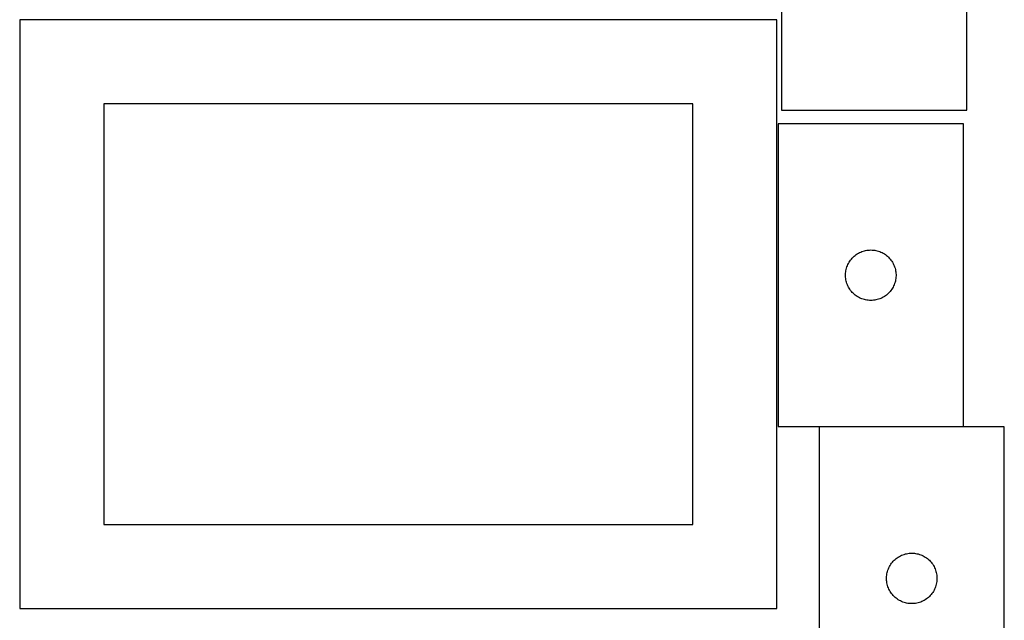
# Model space of a CAD drawing. Header units: millimetres. Extents: x 7 to 1493, y 7 to 2993.
# Tile 3 of 14: x 908 to 1493, y 343 to 700. Entities that reach past the tile are written whole.
import ezdxf

# ---------------------------------------------------------------- set-up
doc = ezdxf.new("R2010")
doc.units = ezdxf.units.MM
doc.layers.add('COMMON', color=5, linetype='CONTINUOUS', true_color=0x0000ff)
doc.layers.add('CUT', color=7, linetype='CONTINUOUS', true_color=0x000000)

msp = doc.modelspace()

# ---------------------------------------------------------------- linework, layer by layer
at = {"layer": 'COMMON'}
msp.add_line((1469.081974, 458.481235), (1383.431749, 458.481235), dxfattribs=at)
at = {"layer": 'CUT'}
for p, q in [((1361.085108, 826.622206), (1361.085108, 646.622206)), ((1471.085108, 646.622206), (1471.085108, 826.622206)), ((1358.249577, 700.408981), (908.249577, 700.408981)), ((908.249577, 700.408981), (908.249577, 350.408981)), ((1358.249577, 350.408981), (1358.249577, 700.408981)), ((1308.249577, 650.408981), (958.249577, 650.408981)), ((958.249577, 650.408981), (958.249577, 400.408981)), ((1308.249577, 400.408981), (1308.249577, 650.408981)), ((1361.085108, 646.622206), (1471.085108, 646.622206)), ((1359.081974, 638.581235), (1359.081974, 458.581235)), ((1469.081974, 638.581235), (1359.081974, 638.581235)), ((1469.081974, 458.581235), (1469.081974, 638.581235)), ((1406.693753, 561.635514), (1407.375567, 561.998541)), ((1407.375567, 561.998541), (1408.075166, 562.325989)), ((1408.075166, 562.325989), (1408.790693, 562.616987)), ((1408.790693, 562.616987), (1409.520252, 562.870766)), ((1409.520252, 562.870766), (1410.261908, 563.086651)), ((1410.261908, 563.086651), (1411.013693, 563.26407)), ((1411.013693, 563.26407), (1411.773616, 563.402553)), ((1411.773616, 563.402553), (1412.539659, 563.501733)), ((1412.539659, 563.501733), (1413.309793, 563.561346)), ((1413.309793, 563.561346), (1414.081974, 563.581235)), ((1414.081974, 563.581235), (1414.854156, 563.561346)), ((1414.854156, 563.561346), (1415.624289, 563.501733)), ((1415.624289, 563.501733), (1416.390333, 563.402553)), ((1416.390333, 563.402553), (1417.150255, 563.26407)), ((1417.150255, 563.26407), (1417.902041, 563.086651)), ((1417.902041, 563.086651), (1418.643697, 562.870766)), ((1418.643697, 562.870766), (1419.373256, 562.616987)), ((1419.373256, 562.616987), (1420.088783, 562.325989)), ((1420.088783, 562.325989), (1420.788381, 561.998541)), ((1420.788381, 561.998541), (1421.470195, 561.635514)), ((1400.841792, 555.630886), (1401.222255, 556.303127)), ((1401.222255, 556.303127), (1401.636819, 556.954891)), ((1401.636819, 556.954891), (1402.084386, 557.584449)), ((1402.084386, 557.584449), (1402.563768, 558.190133)), ((1402.563768, 558.190133), (1403.073694, 558.770335)), ((1403.073694, 558.770335), (1403.612812, 559.323518)), ((1403.612812, 559.323518), (1404.179693, 559.848214)), ((1404.179693, 559.848214), (1404.772832, 560.343032)), ((1404.772832, 560.343032), (1405.390658, 560.80666)), ((1405.390658, 560.80666), (1406.031531, 561.237868)), ((1406.031531, 561.237868), (1406.693753, 561.635514)), ((1421.470195, 561.635514), (1422.132417, 561.237868)), ((1422.132417, 561.237868), (1422.773291, 560.80666)), ((1422.773291, 560.80666), (1423.391117, 560.343032)), ((1423.391117, 560.343032), (1423.984256, 559.848214)), ((1423.984256, 559.848214), (1424.551137, 559.323518)), ((1424.551137, 559.323518), (1425.090255, 558.770335)), ((1425.090255, 558.770335), (1425.600181, 558.190133)), ((1425.600181, 558.190133), (1426.079563, 557.584449)), ((1426.079563, 557.584449), (1426.52713, 556.954891)), ((1426.52713, 556.954891), (1426.941694, 556.303127)), ((1426.941694, 556.303127), (1427.322156, 555.630886)), ((1399.126711, 549.738867), (1399.206134, 550.50721)), ((1399.206134, 550.50721), (1399.325005, 551.270446)), ((1399.325005, 551.270446), (1399.483009, 552.026551)), ((1399.483009, 552.026551), (1399.679726, 552.773519)), ((1399.679726, 552.773519), (1399.914636, 553.509371)), ((1399.914636, 553.509371), (1400.187115, 554.232153)), ((1400.187115, 554.232153), (1400.49644, 554.939951)), ((1400.49644, 554.939951), (1400.841792, 555.630886)), ((1427.322156, 555.630886), (1427.667508, 554.939951)), ((1427.667508, 554.939951), (1427.976834, 554.232153)), ((1427.976834, 554.232153), (1428.249313, 553.509371)), ((1428.249313, 553.509371), (1428.484222, 552.773519)), ((1428.484222, 552.773519), (1428.68094, 552.026551)), ((1428.68094, 552.026551), (1428.838944, 551.270446)), ((1428.838944, 551.270446), (1428.957814, 550.50721)), ((1428.957814, 550.50721), (1429.037237, 549.738867)), ((1399.086947, 548.967454), (1399.126711, 549.738867)), ((1399.086947, 548.195016), (1399.086947, 548.967454)), ((1399.126711, 547.423603), (1399.086947, 548.195016)), ((1399.206134, 546.65526), (1399.126711, 547.423603)), ((1399.325005, 545.892024), (1399.206134, 546.65526)), ((1399.483009, 545.135919), (1399.325005, 545.892024)), ((1399.679726, 544.38895), (1399.483009, 545.135919)), ((1399.914636, 543.653099), (1399.679726, 544.38895)), ((1428.484222, 544.38895), (1428.249313, 543.653099)), ((1428.68094, 545.135919), (1428.484222, 544.38895)), ((1428.838944, 545.892024), (1428.68094, 545.135919)), ((1428.957814, 546.65526), (1428.838944, 545.892024)), ((1429.037237, 547.423603), (1428.957814, 546.65526)), ((1429.037237, 549.738867), (1429.077001, 548.967454)), ((1429.077001, 548.195016), (1429.037237, 547.423603)), ((1429.077001, 548.967454), (1429.077001, 548.195016)), ((1400.187115, 542.930317), (1399.914636, 543.653099)), ((1400.49644, 542.222519), (1400.187115, 542.930317)), ((1400.841792, 541.531584), (1400.49644, 542.222519)), ((1401.222255, 540.859343), (1400.841792, 541.531584)), ((1401.636819, 540.207579), (1401.222255, 540.859343)), ((1402.084386, 539.578021), (1401.636819, 540.207579)), ((1402.563768, 538.972337), (1402.084386, 539.578021)), ((1403.073694, 538.392135), (1402.563768, 538.972337)), ((1403.612812, 537.838952), (1403.073694, 538.392135)), ((1425.090255, 538.392135), (1424.551137, 537.838952)), ((1425.600181, 538.972337), (1425.090255, 538.392135)), ((1426.079563, 539.578021), (1425.600181, 538.972337)), ((1426.52713, 540.207579), (1426.079563, 539.578021)), ((1426.941694, 540.859343), (1426.52713, 540.207579)), ((1427.322156, 541.531584), (1426.941694, 540.859343)), ((1427.667508, 542.222519), (1427.322156, 541.531584)), ((1427.976834, 542.930317), (1427.667508, 542.222519)), ((1428.249313, 543.653099), (1427.976834, 542.930317)), ((1404.179693, 537.314256), (1403.612812, 537.838952)), ((1404.772832, 536.819438), (1404.179693, 537.314256)), ((1405.390658, 536.35581), (1404.772832, 536.819438)), ((1406.031531, 535.924602), (1405.390658, 536.35581)), ((1406.693753, 535.526956), (1406.031531, 535.924602)), ((1407.375567, 535.163929), (1406.693753, 535.526956)), ((1408.075166, 534.836481), (1407.375567, 535.163929)), ((1408.790693, 534.545483), (1408.075166, 534.836481)), ((1409.520252, 534.291704), (1408.790693, 534.545483)), ((1410.261908, 534.075819), (1409.520252, 534.291704)), ((1411.013693, 533.8984), (1410.261908, 534.075819)), ((1411.773616, 533.759917), (1411.013693, 533.8984)), ((1412.539659, 533.660737), (1411.773616, 533.759917)), ((1413.309793, 533.601124), (1412.539659, 533.660737)), ((1414.081974, 533.581235), (1413.309793, 533.601124)), ((1414.854156, 533.601124), (1414.081974, 533.581235)), ((1415.624289, 533.660737), (1414.854156, 533.601124)), ((1416.390333, 533.759917), (1415.624289, 533.660737)), ((1417.150255, 533.8984), (1416.390333, 533.759917)), ((1417.902041, 534.075819), (1417.150255, 533.8984)), ((1418.643697, 534.291704), (1417.902041, 534.075819)), ((1419.373256, 534.545483), (1418.643697, 534.291704)), ((1420.088783, 534.836481), (1419.373256, 534.545483)), ((1420.788381, 535.163929), (1420.088783, 534.836481)), ((1421.470195, 535.526956), (1420.788381, 535.163929)), ((1422.132417, 535.924602), (1421.470195, 535.526956)), ((1422.773291, 536.35581), (1422.132417, 535.924602)), ((1423.391117, 536.819438), (1422.773291, 536.35581)), ((1423.984256, 537.314256), (1423.391117, 536.819438)), ((1424.551137, 537.838952), (1423.984256, 537.314256)), ((1359.081974, 458.581235), (1469.081974, 458.581235)), ((1383.431749, 458.381234), (1383.431749, 278.381234)), ((1493.431749, 458.381234), (1383.431749, 458.381234)), ((1493.431749, 278.381234), (1493.431749, 458.381234)), ((958.249577, 400.408981), (1308.249577, 400.408981)), ((1429.122607, 380.143031), (1429.740433, 380.606659)), ((1429.740433, 380.606659), (1430.381306, 381.037867)), ((1430.381306, 381.037867), (1431.043528, 381.435513)), ((1431.043528, 381.435513), (1431.725342, 381.79854)), ((1431.725342, 381.79854), (1432.42494, 382.125988)), ((1432.42494, 382.125988), (1433.140468, 382.416986)), ((1433.140468, 382.416986), (1433.870027, 382.670765)), ((1433.870027, 382.670765), (1434.611682, 382.88665)), ((1434.611682, 382.88665), (1435.363468, 383.064069)), ((1435.363468, 383.064069), (1436.12339, 383.202552)), ((1436.12339, 383.202552), (1436.889434, 383.301732)), ((1436.889434, 383.301732), (1437.659568, 383.361345)), ((1437.659568, 383.361345), (1438.431749, 383.381234)), ((1438.431749, 383.381234), (1439.20393, 383.361345)), ((1439.20393, 383.361345), (1439.974064, 383.301732)), ((1439.974064, 383.301732), (1440.740108, 383.202552)), ((1440.740108, 383.202552), (1441.50003, 383.064069)), ((1441.50003, 383.064069), (1442.251816, 382.88665)), ((1442.251816, 382.88665), (1442.993472, 382.670765)), ((1442.993472, 382.670765), (1443.72303, 382.416986)), ((1443.72303, 382.416986), (1444.438558, 382.125988)), ((1444.438558, 382.125988), (1445.138156, 381.79854)), ((1445.138156, 381.79854), (1445.81997, 381.435513)), ((1445.81997, 381.435513), (1446.482192, 381.037867)), ((1446.482192, 381.037867), (1447.123065, 380.606659)), ((1447.123065, 380.606659), (1447.740891, 380.143031)), ((1424.53689, 374.032152), (1424.846215, 374.73995)), ((1424.846215, 374.73995), (1425.191567, 375.430885)), ((1425.191567, 375.430885), (1425.57203, 376.103126)), ((1425.57203, 376.103126), (1425.986594, 376.75489)), ((1425.986594, 376.75489), (1426.43416, 377.384448)), ((1426.43416, 377.384448), (1426.913542, 377.990132)), ((1426.913542, 377.990132), (1427.423469, 378.570334)), ((1427.423469, 378.570334), (1427.962587, 379.123517)), ((1427.962587, 379.123517), (1428.529467, 379.648213)), ((1428.529467, 379.648213), (1429.122607, 380.143031)), ((1447.740891, 380.143031), (1448.334031, 379.648213)), ((1448.334031, 379.648213), (1448.900911, 379.123517)), ((1448.900911, 379.123517), (1449.44003, 378.570334)), ((1449.44003, 378.570334), (1449.949956, 377.990132)), ((1449.949956, 377.990132), (1450.429338, 377.384448)), ((1450.429338, 377.384448), (1450.876904, 376.75489)), ((1450.876904, 376.75489), (1451.291468, 376.103126)), ((1451.291468, 376.103126), (1451.671931, 375.430885)), ((1451.671931, 375.430885), (1452.017283, 374.73995)), ((1452.017283, 374.73995), (1452.326609, 374.032152)), ((1423.436722, 368.767453), (1423.476486, 369.538866)), ((1423.436722, 367.995015), (1423.436722, 368.767453)), ((1423.476486, 369.538866), (1423.555909, 370.307209)), ((1423.555909, 370.307209), (1423.67478, 371.070445)), ((1423.67478, 371.070445), (1423.832783, 371.82655)), ((1423.832783, 371.82655), (1424.029501, 372.573518)), ((1424.029501, 372.573518), (1424.264411, 373.30937)), ((1424.264411, 373.30937), (1424.53689, 374.032152)), ((1452.326609, 374.032152), (1452.599087, 373.30937)), ((1452.599087, 373.30937), (1452.833997, 372.573518)), ((1452.833997, 372.573518), (1453.030715, 371.82655)), ((1453.030715, 371.82655), (1453.188718, 371.070445)), ((1453.188718, 371.070445), (1453.307589, 370.307209)), ((1453.307589, 370.307209), (1453.387012, 369.538866)), ((1453.387012, 369.538866), (1453.426776, 368.767453)), ((1453.426776, 368.767453), (1453.426776, 367.995015)), ((1423.476486, 367.223602), (1423.436722, 367.995015)), ((1423.555909, 366.455259), (1423.476486, 367.223602)), ((1423.67478, 365.692023), (1423.555909, 366.455259)), ((1423.832783, 364.935918), (1423.67478, 365.692023)), ((1424.029501, 364.188949), (1423.832783, 364.935918)), ((1424.264411, 363.453098), (1424.029501, 364.188949)), ((1424.53689, 362.730316), (1424.264411, 363.453098)), ((1452.599087, 363.453098), (1452.326609, 362.730316)), ((1452.833997, 364.188949), (1452.599087, 363.453098)), ((1453.030715, 364.935918), (1452.833997, 364.188949)), ((1453.188718, 365.692023), (1453.030715, 364.935918)), ((1453.307589, 366.455259), (1453.188718, 365.692023)), ((1453.387012, 367.223602), (1453.307589, 366.455259)), ((1453.426776, 367.995015), (1453.387012, 367.223602)), ((1424.846215, 362.022518), (1424.53689, 362.730316)), ((1425.191567, 361.331583), (1424.846215, 362.022518)), ((1425.57203, 360.659342), (1425.191567, 361.331583)), ((1425.986594, 360.007578), (1425.57203, 360.659342)), ((1426.43416, 359.37802), (1425.986594, 360.007578)), ((1426.913542, 358.772336), (1426.43416, 359.37802)), ((1427.423469, 358.192134), (1426.913542, 358.772336)), ((1427.962587, 357.638951), (1427.423469, 358.192134)), ((1428.529467, 357.114255), (1427.962587, 357.638951)), ((1429.122607, 356.619437), (1428.529467, 357.114255)), ((1448.334031, 357.114255), (1447.740891, 356.619437)), ((1448.900911, 357.638951), (1448.334031, 357.114255)), ((1449.44003, 358.192134), (1448.900911, 357.638951)), ((1449.949956, 358.772336), (1449.44003, 358.192134)), ((1450.429338, 359.37802), (1449.949956, 358.772336)), ((1450.876904, 360.007578), (1450.429338, 359.37802)), ((1451.291468, 360.659342), (1450.876904, 360.007578)), ((1451.671931, 361.331583), (1451.291468, 360.659342)), ((1452.017283, 362.022518), (1451.671931, 361.331583)), ((1452.326609, 362.730316), (1452.017283, 362.022518)), ((1429.740433, 356.155809), (1429.122607, 356.619437)), ((1430.381306, 355.724601), (1429.740433, 356.155809)), ((1431.043528, 355.326955), (1430.381306, 355.724601)), ((1431.725342, 354.963928), (1431.043528, 355.326955)), ((1432.42494, 354.63648), (1431.725342, 354.963928)), ((1433.140468, 354.345482), (1432.42494, 354.63648)), ((1433.870027, 354.091703), (1433.140468, 354.345482)), ((1434.611682, 353.875818), (1433.870027, 354.091703)), ((1435.363468, 353.698399), (1434.611682, 353.875818)), ((1436.12339, 353.559916), (1435.363468, 353.698399)), ((1436.889434, 353.460736), (1436.12339, 353.559916)), ((1437.659568, 353.401123), (1436.889434, 353.460736)), ((1438.431749, 353.381234), (1437.659568, 353.401123)), ((1439.20393, 353.401123), (1438.431749, 353.381234)), ((1439.974064, 353.460736), (1439.20393, 353.401123)), ((1440.740108, 353.559916), (1439.974064, 353.460736)), ((1441.50003, 353.698399), (1440.740108, 353.559916)), ((1442.251816, 353.875818), (1441.50003, 353.698399)), ((1442.993472, 354.091703), (1442.251816, 353.875818)), ((1443.72303, 354.345482), (1442.993472, 354.091703)), ((1444.438558, 354.63648), (1443.72303, 354.345482)), ((1445.138156, 354.963928), (1444.438558, 354.63648)), ((1445.81997, 355.326955), (1445.138156, 354.963928)), ((1446.482192, 355.724601), (1445.81997, 355.326955)), ((1447.123065, 356.155809), (1446.482192, 355.724601)), ((1447.740891, 356.619437), (1447.123065, 356.155809)), ((908.249577, 350.408981), (1358.249577, 350.408981))]:
    msp.add_line(p, q, dxfattribs=at)

doc.saveas('drawing.dxf')
